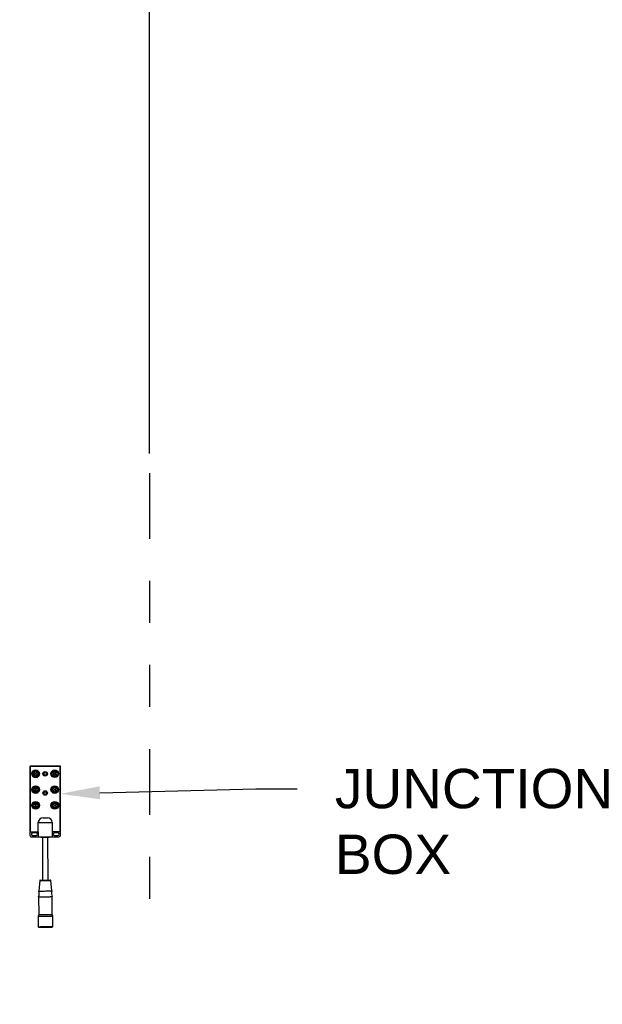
# Model space of a CAD drawing. Header units: inches. Extents: x 144.9 to 238.4, y 214.8 to 247.7.
# Tile 57 of 256: x 159.2 to 160.6, y 223.8 to 226.1. Entities that reach past the tile are written whole.
import ezdxf
from ezdxf import colors
from ezdxf.entities.mleader import LeaderData, LeaderLine
from ezdxf.math import Vec2, Vec3

# ---------------------------------------------------------------- set-up
doc = ezdxf.new("R2010")
doc.units = ezdxf.units.IN
doc.header["$LTSCALE"] = 0.25
doc.header["$MEASUREMENT"] = 0
doc.linetypes.add('PHANTOM2', pattern=[1.25, 0.625, -0.125, 0.125, -0.125, 0.125, -0.125])
for name, color, linetype in [('ANNOTATIONS', 1, 'Continuous'), ('HIDDEN', 6, 'PHANTOM2'), ('MOTOR RH', 7, 'Continuous')]:
    doc.layers.add(name, color=color, linetype=linetype)
doc.styles.add('ARIAL', font='arial.ttf', dxfattribs={"height": 0.09375})
doc.dimstyles.new('STANDARD$0', dxfattribs={"dimtxt": 0.09375, "dimasz": 0.09375, "dimexe": 0.03125, "dimexo": 0.046875, "dimgap": 0.09, "dimtad": 0, "dimtih": 1, "dimtoh": 1, "dimdec": 4, "dimzin": 0, "dimdsep": 46, "dimtxsty": 'ARIAL', "dimcen": 0.09, "dimadec": 0, "dimazin": 0, "dimtfac": 1, "dimtdec": 4, "dimtofl": 0, "dimtmove": 0, "dimatfit": 1, "dimfxl": 1, "dimtolj": 1, "dimtzin": 0, "dimarcsym": 0})

# ---------------------------------------------------------------- blocks, each defined once
blk = doc.blocks.new('*D63')
at = {"layer": 'ANNOTATIONS', "color": 0, "lineweight": -2, "transparency": 16777216}
for p, q in [((158.0268, 223.8494), (158.0268, 226.3654)), ((159.5004, 225.1127), (159.5004, 226.3654)), ((158.1205, 226.3342), (158.5592, 226.3342)), ((159.4066, 226.3342), (158.9679, 226.3342))]:
    blk.add_line(p, q, dxfattribs=at)
at = {"layer": 'ANNOTATIONS', "color": 0, "transparency": 16777216}
for points in [[(158.1205, 226.3498), (158.1205, 226.3185), (158.0268, 226.3342)], [(159.4066, 226.3498), (159.4066, 226.3185), (159.5004, 226.3342)]]:
    blk.add_solid(points, dxfattribs=at)
at = {"layer": 'defpoints', "color": 0, "transparency": 16777216}
for p in [(158.0268, 226.3342), (159.5004, 225.0658), (158.0268, 223.8025)]:
    blk.add_point(p, dxfattribs=at)
at = {"layer": 'ANNOTATIONS', "color": 0, "transparency": 16777216, "insert": (158.7636, 226.3342), "char_height": 0.09375, "attachment_point": 5, "style": 'ARIAL'}
blk.add_mtext('\\A1;24""', dxfattribs=at)

msp = doc.modelspace()

# ---------------------------------------------------------------- linework, layer by layer
at = {"layer": 'HIDDEN'}
msp.add_line((159.50037, 225.06585), (159.50037, 224.03516), dxfattribs=at)
at = {"layer": 'MOTOR RH'}
for p, q in [((159.21586, 224.36822), (159.21616, 224.2046)), ((159.28801, 224.36886), (159.21637, 224.36873)), ((159.21637, 224.36771), (159.21665, 224.21351)), ((159.2875, 224.36835), (159.21688, 224.36822)), ((159.2883, 224.21364), (159.28801, 224.36784)), ((159.28882, 224.20473), (159.28852, 224.36835)), ((159.27047, 224.35013), (159.26969, 224.35013)), ((159.2697, 224.3515), (159.27047, 224.3515)), ((159.27047, 224.3515), (159.27047, 224.35013)), ((159.2473, 224.24631), (159.25753, 224.24633)), ((159.23567, 224.21303), (159.23563, 224.23503)), ((159.26924, 224.2351), (159.26928, 224.21309)), ((159.21717, 224.213), (159.23567, 224.21303)), ((159.21988, 224.20089), (159.2357, 224.20092)), ((159.23082, 224.20995), (159.22246, 224.20994)), ((159.22247, 224.20397), (159.23083, 224.20398)), ((159.23567, 224.21303), (159.2357, 224.20092)), ((159.24209, 224.20093), (159.2421, 224.20003)), ((159.24602, 224.20003), (159.24621, 224.09769)), ((159.25917, 224.09771), (159.25898, 224.20006)), ((159.26291, 224.20007), (159.2629, 224.20097)), ((159.26928, 224.21309), (159.28779, 224.21313)), ((159.26928, 224.21309), (159.2693, 224.20098)), ((159.2693, 224.20098), (159.28511, 224.20101)), ((159.2825, 224.21005), (159.27414, 224.21003)), ((159.27416, 224.20406), (159.28251, 224.20408)), ((159.23939, 224.09675), (159.2371, 224.07195)), ((159.26838, 224.07201), (159.266, 224.0968)), ((159.23676, 224.05844), (159.23684, 224.0158)), ((159.26884, 224.01586), (159.26876, 224.0585)), ((159.23684, 224.0158), (159.23545, 224.01184)), ((159.27025, 224.0119), (159.26884, 224.01586)), ((159.23545, 224.01184), (159.2355, 223.98714)), ((159.27029, 223.9872), (159.27025, 224.0119))]:
    msp.add_line(p, q, dxfattribs=at)
at = {"layer": 'MOTOR RH', "flags": 128}
for points in [[(159.23563, 224.23503), (159.23589, 224.23503), (159.23665, 224.23504), (159.23788, 224.23504), (159.23956, 224.23504), (159.24164, 224.23505), (159.24403, 224.23505), (159.24669, 224.23506), (159.24952, 224.23506), (159.25244, 224.23507), (159.25535, 224.23507), (159.25818, 224.23508), (159.26084, 224.23508), (159.26324, 224.23509), (159.26531, 224.23509), (159.26699, 224.23509), (159.26822, 224.23509), (159.26898, 224.2351), (159.26924, 224.2351)], [(159.2357, 224.20092), (159.23595, 224.20092), (159.23671, 224.20092), (159.23795, 224.20092), (159.23963, 224.20093), (159.2417, 224.20093), (159.2441, 224.20093), (159.24675, 224.20094), (159.24958, 224.20095), (159.2525, 224.20095), (159.25542, 224.20096), (159.25825, 224.20096), (159.2609, 224.20097), (159.2633, 224.20097), (159.26537, 224.20097), (159.26705, 224.20098), (159.26829, 224.20098), (159.26904, 224.20098), (159.2693, 224.20098)], [(159.2421, 224.20003), (159.24211, 224.20003), (159.24247, 224.20003), (159.24331, 224.20003), (159.24457, 224.20003), (159.2462, 224.20004), (159.24813, 224.20004), (159.25026, 224.20004), (159.2525, 224.20005)], [(159.2525, 224.20005), (159.25474, 224.20005), (159.25687, 224.20005), (159.2588, 224.20006), (159.26043, 224.20006), (159.26169, 224.20006), (159.26253, 224.20007), (159.26289, 224.20007), (159.26291, 224.20007)], [(159.23939, 224.09675), (159.2394, 224.09675), (159.23976, 224.09675), (159.24059, 224.09675), (159.24185, 224.09675), (159.24351, 224.09676), (159.2455, 224.09676), (159.24775, 224.09676), (159.25017, 224.09677), (159.25269, 224.09677)], [(159.2404, 224.09768), (159.24064, 224.09768), (159.24134, 224.09768), (159.24247, 224.09768), (159.244, 224.09769), (159.24586, 224.09769), (159.24799, 224.09769), (159.25029, 224.0977), (159.25269, 224.0977)], [(159.25269, 224.0977), (159.25509, 224.09771), (159.25739, 224.09771), (159.25952, 224.09771), (159.26138, 224.09772), (159.26291, 224.09772), (159.26404, 224.09772), (159.26474, 224.09772), (159.26498, 224.09772)], [(159.25269, 224.09677), (159.25521, 224.09678), (159.25764, 224.09678), (159.25988, 224.09679), (159.26187, 224.09679), (159.26353, 224.09679), (159.26479, 224.0968), (159.26562, 224.0968), (159.26598, 224.0968), (159.266, 224.0968)], [(159.2371, 224.07195), (159.23734, 224.07195), (159.23804, 224.07195), (159.23919, 224.07195), (159.24076, 224.07196), (159.24269, 224.07196), (159.24492, 224.07196), (159.24739, 224.07197), (159.25002, 224.07197), (159.25274, 224.07198)], [(159.25274, 224.07198), (159.25545, 224.07198), (159.25809, 224.07199), (159.26056, 224.07199), (159.26279, 224.072), (159.26472, 224.072), (159.26628, 224.072), (159.26743, 224.07201), (159.26814, 224.07201), (159.26838, 224.07201)], [(159.23676, 224.05844), (159.23701, 224.05844), (159.23773, 224.05844), (159.23891, 224.05845), (159.24051, 224.05845), (159.24248, 224.05845), (159.24476, 224.05846), (159.24729, 224.05846), (159.24998, 224.05847), (159.25276, 224.05847)], [(159.25276, 224.05847), (159.25554, 224.05848), (159.25823, 224.05848), (159.26076, 224.05849), (159.26305, 224.05849), (159.26502, 224.0585), (159.26662, 224.0585), (159.2678, 224.0585), (159.26852, 224.0585), (159.26876, 224.0585)], [(159.23684, 224.0158), (159.23709, 224.0158), (159.23781, 224.0158), (159.23899, 224.0158), (159.24059, 224.01581), (159.24256, 224.01581), (159.24484, 224.01581), (159.24737, 224.01582), (159.25006, 224.01582)], [(159.25006, 224.01582), (159.25562, 224.01583), (159.25831, 224.01584), (159.26084, 224.01584), (159.26313, 224.01585), (159.2651, 224.01585), (159.2667, 224.01585), (159.26788, 224.01586), (159.2686, 224.01586), (159.26884, 224.01586)], [(159.23545, 224.01184), (159.23551, 224.01184), (159.23598, 224.01184), (159.23692, 224.01184), (159.23828, 224.01184), (159.24005, 224.01184), (159.24216, 224.01185), (159.24457, 224.01185), (159.2472, 224.01186), (159.24999, 224.01186), (159.25285, 224.01187)], [(159.25285, 224.01187), (159.25571, 224.01187), (159.2585, 224.01188), (159.26113, 224.01188), (159.26354, 224.01189), (159.26565, 224.01189), (159.26741, 224.01189), (159.26878, 224.0119), (159.26972, 224.0119), (159.27019, 224.0119), (159.27025, 224.0119)], [(159.2355, 223.98714), (159.23556, 223.98714), (159.23603, 223.98714), (159.23696, 223.98714), (159.23833, 223.98714), (159.24009, 223.98714), (159.24221, 223.98715), (159.24461, 223.98715), (159.24725, 223.98716), (159.25003, 223.98716), (159.25289, 223.98717)], [(159.23652, 223.98611), (159.23654, 223.98611), (159.23689, 223.98612), (159.2377, 223.98612), (159.23895, 223.98612), (159.2406, 223.98612), (159.24261, 223.98613), (159.24491, 223.98613), (159.24744, 223.98614), (159.25013, 223.98614)], [(159.25013, 223.98614), (159.25566, 223.98615), (159.25835, 223.98616), (159.26088, 223.98616), (159.26318, 223.98616), (159.26519, 223.98617), (159.26684, 223.98617), (159.26809, 223.98617), (159.2689, 223.98617), (159.26926, 223.98618), (159.26927, 223.98618)], [(159.25289, 223.98717), (159.25576, 223.98717), (159.25854, 223.98718), (159.26118, 223.98718), (159.26358, 223.98719), (159.2657, 223.98719), (159.26746, 223.9872), (159.26883, 223.9872), (159.26976, 223.9872), (159.27023, 223.9872), (159.27029, 223.9872)]]:
    msp.add_lwpolyline(points, dxfattribs=at)
at = {"layer": 'MOTOR RH'}
for centre, radius in [((159.22936, 224.35067), 0.00913), ((159.22936, 224.35067), 0.00785), ((159.22936, 224.35067), 0.00542), ((159.22665, 224.35338), 0.000853), ((159.22666, 224.34796), 0.000853), ((159.22936, 224.35067), 0.000853), ((159.23207, 224.35339), 0.000853), ((159.23208, 224.34797), 0.000853), ((159.25222, 224.35063), 0.00536), ((159.25222, 224.35063), 0.00292), ((159.27508, 224.35076), 0.00913), ((159.27508, 224.35076), 0.00785), ((159.27236, 224.35347), 0.000853), ((159.27237, 224.34804), 0.000853), ((159.27508, 224.35076), 0.000853), ((159.27779, 224.35348), 0.000853), ((159.2778, 224.34805), 0.000853), ((159.22943, 224.31315), 0.00913), ((159.22943, 224.31315), 0.00785), ((159.22943, 224.31315), 0.00542), ((159.22672, 224.31585), 0.000853), ((159.23214, 224.31586), 0.000853), ((159.27515, 224.31323), 0.00913), ((159.27515, 224.31323), 0.00785), ((159.27515, 224.31323), 0.00542), ((159.27243, 224.31594), 0.000853), ((159.27785, 224.31595), 0.000853), ((159.22673, 224.31043), 0.000853), ((159.22943, 224.31315), 0.000853), ((159.23215, 224.31044), 0.000853), ((159.25231, 224.30492), 0.00536), ((159.25231, 224.30492), 0.00292), ((159.27244, 224.31051), 0.000853), ((159.27515, 224.31323), 0.000853), ((159.27786, 224.31052), 0.000853), ((159.2295, 224.27562), 0.00913), ((159.2295, 224.27562), 0.00785), ((159.2295, 224.27562), 0.00542), ((159.22679, 224.27833), 0.000853), ((159.2268, 224.2729), 0.000853), ((159.2295, 224.27562), 0.000853), ((159.23221, 224.27834), 0.000853), ((159.23222, 224.27291), 0.000853), ((159.27522, 224.2757), 0.00913), ((159.27522, 224.2757), 0.00785), ((159.27522, 224.2757), 0.00542), ((159.2725, 224.27841), 0.000853), ((159.27251, 224.27299), 0.000853), ((159.27522, 224.2757), 0.000853), ((159.27792, 224.27842), 0.000853), ((159.27793, 224.273), 0.000853)]:
    msp.add_circle(centre, radius, dxfattribs=at)
for centre, radius, start, end in [((159.21637, 224.36822), 0.000512, 90.10619, 180.10619), ((159.21688, 224.36771), 0.000512, 90.10619, 180.10619), ((159.2875, 224.36784), 0.000512, 0.10619, 90.10619), ((159.28801, 224.36835), 0.000512, 0.10619, 90.10619), ((159.27508, 224.35076), 0.00542, 186.62602, 172.17259), ((159.25652, 224.23356), 0.01281, 6.87071, 85.47138), ((159.24834, 224.23356), 0.01279, 94.68447, 173.3982), ((159.21988, 224.20461), 0.00372, 180.10619, 270.10619), ((159.21717, 224.21351), 0.000512, 180.10619, 270.10619), ((159.22247, 224.20695), 0.00299, 90.10619, 270.10619), ((159.23082, 224.20697), 0.00299, 270.10619, 90.10619), ((159.27415, 224.20705), 0.00299, 90.10619, 270.10619), ((159.28251, 224.20706), 0.00299, 270.10619, 90.10619), ((159.28511, 224.20473), 0.00372, 270.10619, 0.10619), ((159.28778, 224.21364), 0.000512, 270.10619, 0.10619), ((159.24041, 224.09666), 0.00102, 90.10619, 174.72948), ((159.26498, 224.0967), 0.00102, 5.48289, 90.10619), ((159.2177, 224.06567), 0.02038, 339.22258, 17.93077), ((159.28779, 224.0658), 0.02038, 162.2816, 200.9898), ((159.23652, 223.98714), 0.00102, 180.10619, 270.10619), ((159.26927, 223.9872), 0.00102, 270.10619, 0.10619)]:
    msp.add_arc(centre, radius, start, end, dxfattribs=at)

# ---------------------------------------------------------------- dimensions: what is measured, and where the dimension line sits
at = {"layer": 'ANNOTATIONS'}
dim = msp.add_linear_dim(base=(158.0268, 226.33417), p1=(159.50037, 225.06585), p2=(158.0268, 223.80249), text='24""', dimstyle='STANDARD$0', dxfattribs=at)
dim.commit()
dim.dimension.update_dxf_attribs({"geometry": '*D63', "text_midpoint": (158.76358, 226.33417), "dimtype": 160})

# ---------------------------------------------------------------- leaders
ml = msp.add_multileader_mtext('Standard', dxfattribs=at)
ml.set_content('JUNCTION\\PBOX', color=256, style='ARIAL')
ml.set_leader_properties()
ml.build(insert=Vec2(0, 0))
ml.multileader.update_dxf_attribs({"dogleg_length": 0.36, "arrow_head_size": 0.09375})
ctx = ml.context
ctx.base_point, ctx.char_height, ctx.arrow_head_size, ctx.landing_gap_size, ctx.plane_origin = Vec3(159.85155, 224.3148), 0.09375, 0.09375, 0.09, Vec3(158.94952, 224.15226)
notes = []
notes.append((ctx, [(0, (1, 1, 0), (159.75359, 224.3148), (1, 0), 0.09796, [(0, [(159.28864, 224.30316)], 0, [])])]))
ctx.mtext.insert, ctx.mtext.flow_direction = Vec3(159.94155, 224.36248), 5
for ctx, leaders in notes:
    for number, flags, end, landing, length, lines in leaders:
        leader = LeaderData()
        leader.index, (leader.has_last_leader_line, leader.has_dogleg_vector, leader.attachment_direction) = number, flags
        leader.last_leader_point, leader.dogleg_vector, leader.dogleg_length = Vec3(end), Vec3(landing), length
        for number, points, colour, breaks in lines:
            line = LeaderLine()
            line.index, line.vertices, line.color, line.breaks = number, Vec3.list(points), colors.encode_raw_color(colour), breaks
            leader.lines.append(line)
        ctx.leaders.append(leader)

doc.saveas('drawing.dxf')
